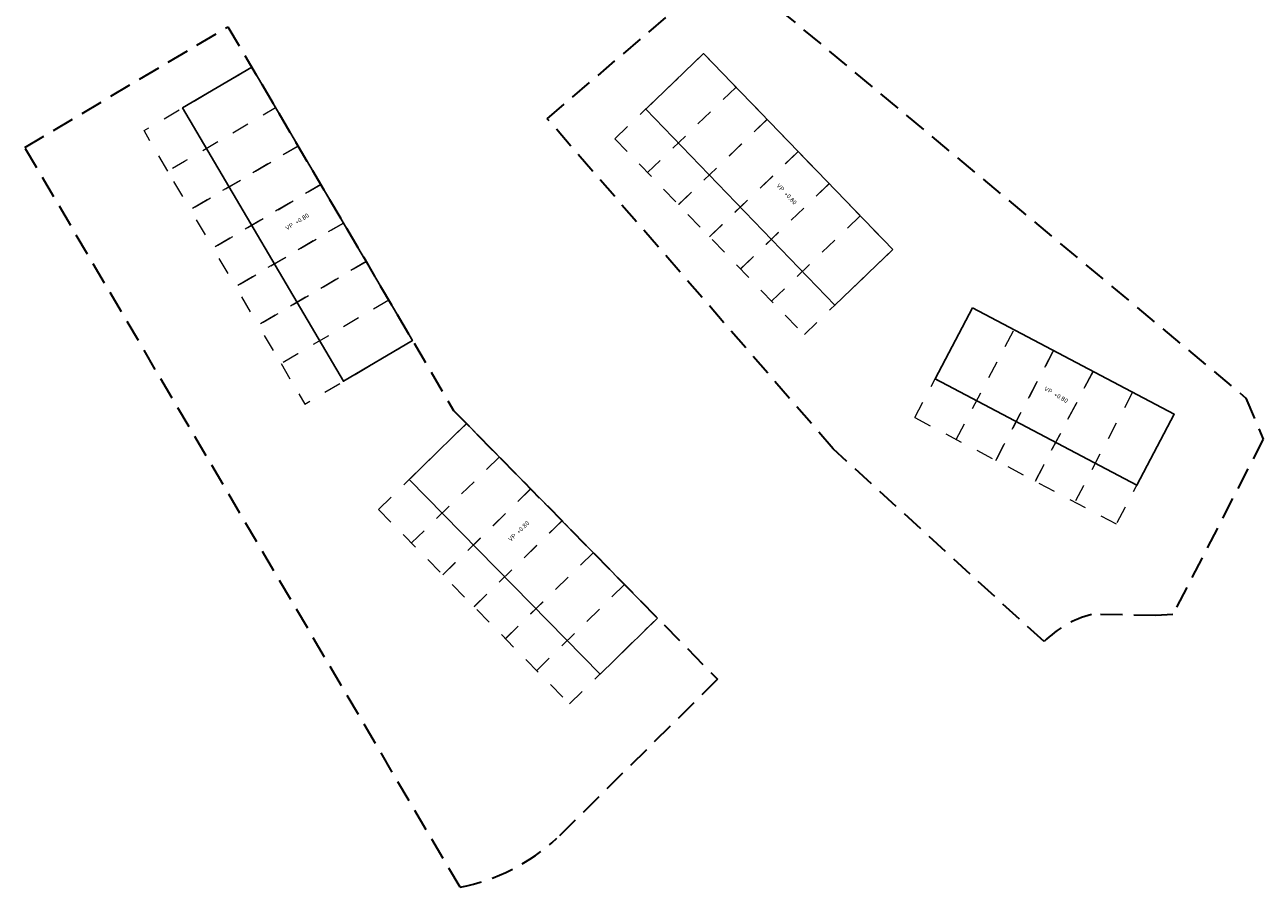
# Model space of a CAD drawing. Header units: metres. Extents: x 109093 to 109693, y 521095 to 521324.
# Tile 2 of 5: x 109284 to 109425, y 521095 to 521193. Entities that reach past the tile are written whole.
import ezdxf

# ---------------------------------------------------------------- set-up
doc = ezdxf.new("R2010")
doc.units = ezdxf.units.M
doc.linetypes.add('DASHED5', pattern=[3.81, 2.54, -1.27])
doc.linetypes.add('NLCS-HIDDEN', pattern=[4, 2, -2])
doc.layers.add('MB-0.35_Kleur_GROEN', color=3, linetype='Continuous')
for name, color, linetype, lineweight in [('N-WE-KG-GRENS_KAVEL-G', 10, 'NLCS-HIDDEN', 18), ('X-XX-AL-PEILMAAT-T25', 7, 'Continuous', 25), ('X-XX-AL-REFERENTIE_BESTEMMINGPLAN-G', 7, 'DASHED5', 35)]:
    doc.layers.add(name, color=color, linetype=linetype, lineweight=lineweight)
doc.styles.add('NLCS-ISO-M200-T25', font='NLCS-ISO.ttf', dxfattribs={"height": 0.5})

# ---------------------------------------------------------------- blocks, each defined once
blk = doc.blocks.new('6 huizen')
at = {"layer": 'MB-0.35_Kleur_GROEN'}
blk.add_lwpolyline([(20.21, -23.74), (-1.57, -1.54), (-8.11, -7.94), (13.67, -30.14)], close=True, dxfattribs=at)
at = {"layer": 'N-WE-KG-GRENS_KAVEL-G', "flags": 128}
for points in [[(-11.6, -11.35), (-10.08, -9.86), (-1.57, -1.54)], [(-1.57, -1.54), (20.21, -23.74)], [(-7.85, -15.17), (-6.33, -13.68), (2.17, -5.36)], [(5.75, -9), (-2.76, -17.32), (-4.28, -18.81)], [(-4.28, -18.81), (-2.76, -17.32), (5.75, -9)], [(-11.6, -11.35), (10.18, -33.55)], [(9.32, -12.64), (0.81, -20.96), (-0.71, -22.45)], [(-0.71, -22.45), (0.81, -20.96), (9.32, -12.64)], [(12.89, -16.28), (4.38, -24.6), (2.86, -26.09)], [(2.86, -26.09), (4.38, -24.6), (12.89, -16.28)], [(16.46, -19.92), (7.95, -28.24), (6.44, -29.73)], [(20.21, -23.74), (11.7, -32.06), (10.18, -33.55)]]:
    blk.add_lwpolyline(points, dxfattribs=at)

msp = doc.modelspace()

# ---------------------------------------------------------------- linework, layer by layer
at = {"layer": 'MB-0.35_Kleur_GROEN'}
for points in [[(109309.65, 521188.43), (109328, 521157.23), (109320.12, 521152.58), (109301.77, 521183.78)], [(109391.92, 521160.95), (109414.92, 521148.82), (109410.66, 521140.72), (109387.66, 521152.86)]]:
    msp.add_lwpolyline(points, close=True, dxfattribs=at)
at = {"layer": 'MB-0.35_Kleur_GROEN', "linetype": 'ByBlock'}
msp.add_lwpolyline([(109387.84, 521152.76), (109387.94, 521152.71)], dxfattribs=at)
at = {"layer": 'N-WE-KG-GRENS_KAVEL-G', "flags": 128}
for points in [[(109300.07, 521176.57), (109297.36, 521181.18), (109299.27, 521182.3), (109309.65, 521188.43), (109328, 521157.23)], [(109314.95, 521179.42), (109304.57, 521173.3), (109302.66, 521172.17), (109300.07, 521176.57), (109301.98, 521177.69), (109312.36, 521183.82)], [(109317.53, 521175.03), (109307.15, 521168.9), (109305.24, 521167.78), (109302.66, 521172.17), (109304.57, 521173.3), (109314.95, 521179.42)], [(109320.12, 521170.63), (109309.74, 521164.51), (109307.83, 521163.38), (109305.24, 521167.78), (109307.15, 521168.9), (109317.53, 521175.03)], [(109322.7, 521166.23), (109312.32, 521160.11), (109310.41, 521158.99), (109307.83, 521163.38), (109309.74, 521164.51), (109320.12, 521170.63)], [(109325.29, 521161.84), (109314.91, 521155.71), (109313, 521154.59), (109310.41, 521158.99), (109312.32, 521160.11), (109322.7, 521166.23)], [(109385.33, 521148.43), (109386.31, 521150.28), (109391.92, 521160.95)], [(109391.92, 521160.95), (109414.92, 521148.82)], [(109390.07, 521145.93), (109391.04, 521147.79), (109396.65, 521158.46)], [(109313, 521154.59), (109315.71, 521149.98), (109317.63, 521151.1), (109328.01, 521157.23)], [(109401.17, 521156.08), (109395.55, 521145.41), (109394.58, 521143.55)], [(109394.58, 521143.55), (109395.55, 521145.41), (109401.17, 521156.08)], [(109405.68, 521153.7), (109400.07, 521143.03), (109399.09, 521141.17)], [(109399.09, 521141.17), (109400.07, 521143.03), (109405.68, 521153.7)], [(109410.19, 521151.32), (109404.58, 521140.65), (109403.6, 521138.79)], [(109385.33, 521148.43), (109408.33, 521136.3)], [(109414.92, 521148.82), (109409.31, 521138.15), (109408.33, 521136.3)]]:
    msp.add_lwpolyline(points, dxfattribs=at)
at = {"layer": 'X-XX-AL-REFERENTIE_BESTEMMINGPLAN-G'}
for points in [[(109363.86, 521200.01), (109423.13, 521150.66), (109425.1, 521145.97), (109414.78, 521125.95), (109412.86, 521125.83), (109405.51, 521125.97, 0.131323), (109400.08, 521122.86), (109376.03, 521144.86), (109343.38, 521182.54)], [(109283.75, 521179.26), (109306.94, 521193.04), (109332.69, 521149.26), (109362.82, 521118.56), (109344.49, 521100.42, -0.139476), (109333.43, 521094.83)]]:
    msp.add_lwpolyline(points, format="xyb", close=True, dxfattribs=at)

# ---------------------------------------------------------------- block references
at = {"layer": 'N-WE-KG-GRENS_KAVEL-G', "rotation": 359.532845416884}
msp.add_blockref('6 huizen', (109362.8, 521191.51), dxfattribs=at)
at = {"layer": 'N-WE-KG-GRENS_KAVEL-G'}
msp.add_blockref('6 huizen', (109335.74, 521149.29), dxfattribs=at)

# ---------------------------------------------------------------- texts
at = {"layer": 'X-XX-AL-PEILMAAT-T25', "char_height": 0.5, "attachment_point": 1, "style": 'NLCS-ISO-M200-T25'}
for insert, rotation in [((109369.84, 521175.23), 313.3321), ((109313.41, 521170.19), 31.8255), ((109400.28, 521152.04), 329.2923), ((109338.86, 521134.59), 43.8487)]:
    msp.add_mtext_dynamic_manual_height_columns('VP +0.80', width=8.1988, gutter_width=1.8, heights=[0], dxfattribs=dict(at, insert=insert, rotation=rotation))

doc.saveas('drawing.dxf')
